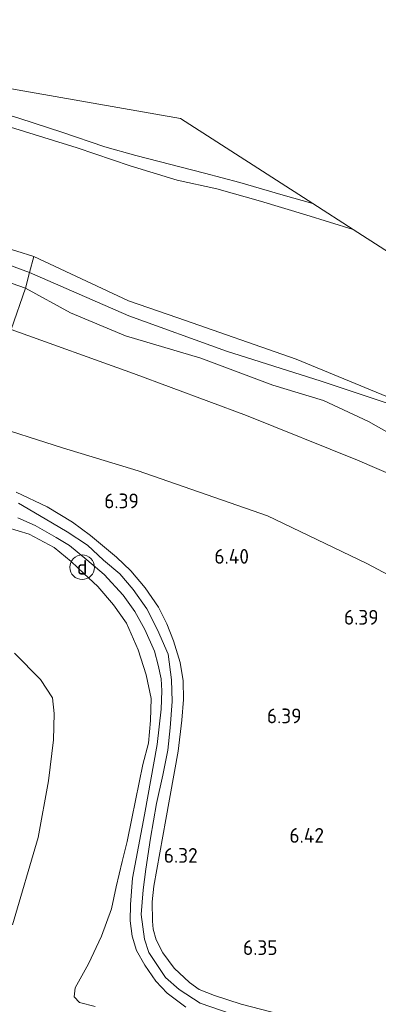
# Model space of a CAD drawing. Extents: x 126429 to 133038, y 413091 to 414846.
# Tile 148 of 256: x 128598 to 128641, y 414081 to 414201. Entities that reach past the tile are written whole.
import ezdxf
from ezdxf.enums import TextEntityAlignment as Align
from ezdxf.lldxf.tags import DXFTag

# ---------------------------------------------------------------- set-up
doc = ezdxf.new("R2010")
doc.units = 0
for name, color, linetype, lineweight in [('B-ME-GR-GRAS-GV', 60, 'Continuous', 13), ('B-ME-GW-TALUD_KRUIN-G', 90, 'Continuous', 18), ('B-ME-GW-TALUD_TEEN-G', 90, 'Continuous', 18), ('B-ME-IE-MEUBILAIR_DIJKPAAL-S', 7, 'Continuous', 25), ('B-ME-IE-TERREINAFSCHEIDING_KUNSTMATIG_HEKWERK-G', 20, 'IE-TERREINAFSCHEIDING-KUNSTMATIG', 18), ('B-ME-KG-GRENS_OPNAME-G', 210, 'KG-OPNAME', 18), ('B-ME-OB-OEVERVOORZIENING-G', 7, 'Continuous', 18), ('B-ME-OG-HOOGTEPUNT-S', 7, 'Continuous', 25), ('B-ME-OG-WATER_KANAAL-GV', 120, 'Continuous', 18), ('B-ME-VH-VERHARDING_ASFALT-GV', 252, 'Continuous', 18), ('B-ME-WH-WINTERBED-G', 150, 'WH-WINTERBED', 18)]:
    doc.layers.add(name, color=color, linetype=linetype, lineweight=lineweight)
doc.styles.add('NLCS-ISO', font='NLCS-ISO.ttf')
doc.styles.add('NLCS-ISO-ANNOTATIVE-T18', font='NLCS-ISO.ttf', dxfattribs={"height": 1.8})
doc.styles.get("Standard").update_dxf_attribs({"font": 'arial.ttf'})
doc.linetypes.add('IE-TERREINAFSCHEIDING-KUNSTMATIG', pattern='A,4,[82,NLCS.SHX,S=0.75,R=90,X=0,Y=0],4,-2', length=10)
tags = doc.linetypes.add('KG-OPNAME', pattern='A,5.5,-2,["O",Standard,S=1.8,R=0,X=-0.5,Y=-0.9],-2,5.5,-2,[5,NLCS.SHX,S=0.75,R=0,X=0,Y=0],-2', length=19).pattern_tags.tags
tags[6] = DXFTag(74, 10)
tags = doc.linetypes.add('WH-WINTERBED', pattern='A,6,-3.5,["WB",Standard,S=1.8,R=0,X=-1.5,Y=-0.9],-3.5,6,-3.5,6,-3.5,6,-3.5,6,-3.5', length=51).pattern_tags.tags
tags[6] = DXFTag(74, 10)

# ---------------------------------------------------------------- blocks, each defined once
blk = doc.blocks.new('SAL-HOOGTELABEL-SO')
at = {"color": 0, "linetype": 'ByBlock', "lineweight": -2, "style": 'NLCS-ISO-ANNOTATIVE-T18'}
blk.add_attdef('HOOGTE', text='', height=1.8, dxfattribs=at).set_placement((2.79, 0), align=Align.RIGHT)
blk = doc.blocks.new('SIE-DIJKPAAL-SO')
at = {"color": 0, "linetype": 'ByBlock', "lineweight": 18}
blk.add_circle((0, 0), 1.5, dxfattribs=at)
at = {"color": 0, "linetype": 'ByBlock', "lineweight": 18, "style": 'NLCS-ISO'}
blk.add_text('d', height=1.8, dxfattribs=at).set_placement((0, 0), align=Align.MIDDLE_CENTER)

msp = doc.modelspace()

# ---------------------------------------------------------------- linework, layer by layer
at = {"layer": 'B-ME-GR-GRAS-GV'}
for points in [[(128633.435, 414178.918, 0.618), (128638.359, 414175.754, -0.24), (128632.6, 414177.546, -0.24), (128627.038, 414179.198, -0.24), (128621.742, 414180.703, -0.24), (128616.87, 414181.784, -0.24), (128611.176, 414183.521, -0.24), (128604.686, 414185.723, -0.24), (128584.856, 414191.851, -0.24), (128566.163, 414198.25, -0.24), (128573.716, 414196.927, 0.532), (128590.199, 414191.617, 0.664), (128597.712, 414189.302, 0.67), (128602.825, 414187.629, 0.658), (128608.067, 414185.848, 0.656), (128611.835, 414184.794, 0.656), (128620.215, 414182.642, 0.656), (128624.536, 414181.481, 0.656), (128629.807, 414179.956, 0.65)], [(128617.286, 414189.293, 0.824), (128633.435, 414178.918, 0.618), (128629.807, 414179.956, 0.65), (128624.536, 414181.481, 0.656), (128620.215, 414182.642, 0.656), (128611.835, 414184.794, 0.656), (128608.067, 414185.848, 0.656), (128602.825, 414187.629, 0.658), (128597.712, 414189.302, 0.67), (128590.199, 414191.617, 0.664), (128573.716, 414196.927, 0.532)], [(128599.394, 414172.448, -0.24), (128598.8934, 414170.4844, 0.182), (128591.3722, 414173.2528, 0.1823), (128576.1047, 414178.0504, 0.2423), (128571.5766, 414179.1034, 0.2323), (128565.0402, 414180.7709, 0.2823), (128559.5231, 414182.1927, 0.2323), (128552.5758, 414183.8074, 0.3023), (128547.5474, 414186.0278, 0.5723), (128544.856, 414187.827, 0.3936), (128542.2756, 414189.2363, 0.2323), (128539.4899, 414190.5235, -0.0012), (128539.806, 414190.904, -0.24), (128548.954, 414188.632, -0.24), (128550.661, 414187.933, -0.24), (128551.451, 414187.052, -0.24), (128552.556, 414186.595, -0.24), (128553.844, 414186.412, -0.24), (128555.187, 414186.38, -0.24), (128556.603, 414186.245, -0.24), (128566.407, 414182.791, -0.24), (128573.518, 414180.137, -0.24), (128579.4, 414178.071, -0.24), (128589.002, 414175.712, -0.24)], [(128598.8934, 414170.4844, 0.182), (128598.411, 414168.592, 1.101), (128584.085, 414173.613, 1.101), (128576.293, 414176.195, 1.101), (128572.193, 414177.454, 1.076), (128567.241, 414178.179, 1.064), (128560.933, 414179.425, 1.351), (128554.51, 414181.055, 1.314), (128549.067, 414183.265, 1.164), (128543.872, 414186.179, 1.176), (128540.199, 414188.162, 1.076), (128538.069, 414188.813, 1.072), (128539.4899, 414190.5235, -0.0012), (128542.2756, 414189.2363, 0.2323), (128544.856, 414187.827, 0.3936), (128547.5474, 414186.0278, 0.5723), (128552.5758, 414183.8074, 0.3023), (128559.5231, 414182.1927, 0.2323), (128565.0402, 414180.7709, 0.2823), (128571.5766, 414179.1034, 0.2323), (128576.1047, 414178.0504, 0.2423), (128591.3722, 414173.2528, 0.1823)], [(128598.411, 414168.592, 1.101), (128596.656, 414163.546, 1.414), (128581.151, 414169.162, 1.496), (128573.624, 414171.785, 1.454), (128565.815, 414174.204, 1.44), (128559.341, 414176.121, 1.442), (128552.484, 414178.199, 1.442), (128546.683, 414180.254, 1.44), (128540.322, 414182.56, 1.388), (128536.74, 414184.016, 1.342), (128534.445, 414184.451, 1.344), (128538.069, 414188.813, 1.072), (128540.199, 414188.162, 1.076), (128543.872, 414186.179, 1.176), (128549.067, 414183.265, 1.164), (128554.51, 414181.055, 1.314), (128560.933, 414179.425, 1.351), (128567.241, 414178.179, 1.064), (128572.193, 414177.454, 1.076), (128576.293, 414176.195, 1.101), (128584.085, 414173.613, 1.101)], [(128688.285, 414124.402, 1.239), (128685.799, 414120.51, 1.564), (128678.412, 414125.48, 1.764), (128668.838, 414131.589, 1.814), (128659.64, 414137.633, 1.751), (128650.957, 414142.396, 1.726), (128638.886, 414147.625, 1.701), (128625.366, 414153.055, 1.689), (128611.576, 414158.175, 1.701), (128596.656, 414163.546, 1.414), (128598.411, 414168.592, 1.101), (128603.901, 414165.587, 1.214), (128610.569, 414162.757, 1.476), (128619.779, 414160.058, 1.351), (128628.565, 414156.762, 1.426), (128634.728, 414154.886, 1.426), (128640.237, 414152.319, 1.364), (128645.93, 414149.111, 1.501), (128656.252, 414144.477, 1.401), (128666.577, 414138.194, 1.339), (128672.993, 414134.535, 1.389), (128680.741, 414129.518, 1.289)]]:
    msp.add_polyline3d(points, close=True, dxfattribs=at)
for points in [[(128643.604, 414154.1917, 0.1823), (128634.4471, 414157.2363, 0.1423), (128622.9049, 414160.8846, 0.3523), (128610.9844, 414165.2093, 0.2523), (128598.8934, 414170.4844, 0.182), (128599.394, 414172.448, -0.24), (128610.952, 414167.051, -0.24), (128616.985, 414164.956, -0.24), (128631.406, 414159.926, -0.24), (128650.917, 414151.883, -0.24)], [(128645.93, 414149.111, 1.501), (128640.237, 414152.319, 1.364), (128634.728, 414154.886, 1.426), (128628.565, 414156.762, 1.426), (128619.779, 414160.058, 1.351), (128610.569, 414162.757, 1.476), (128603.901, 414165.587, 1.214), (128598.411, 414168.592, 1.101), (128598.8934, 414170.4844, 0.182), (128610.9844, 414165.2093, 0.2523), (128622.9049, 414160.8846, 0.3523), (128634.4471, 414157.2363, 0.1423), (128643.604, 414154.1917, 0.1823)], [(128656.031, 414126.481, 5.729), (128640.019, 414134.984, 5.729), (128627.897, 414140.816, 5.704), (128612.14, 414146.303, 5.764), (128602.888, 414149.1, 5.889), (128593.48, 414152.105, 6.064), (128595.035, 414156.707, 3.889), (128596.656, 414163.546, 1.414), (128611.576, 414158.175, 1.701), (128625.366, 414153.055, 1.689), (128638.886, 414147.625, 1.701), (128650.957, 414142.396, 1.726)], [(128593.48, 414152.105, 6.064), (128602.888, 414149.1, 5.889), (128612.14, 414146.303, 5.764), (128627.897, 414140.816, 5.704), (128640.019, 414134.984, 5.729), (128656.031, 414126.481, 5.729)], [(128634.628, 414078.649, 6.23), (128624.705, 414081.241, 6.267), (128621.436, 414082.274, 6.255), (128619.58, 414083.037, 6.23), (128618.386, 414083.858, 6.267), (128616.508, 414085.637, 6.305), (128615.141, 414087.503, 6.292), (128614.349, 414089.099, 6.305), (128613.954, 414090.378, 6.317), (128613.881, 414091.37, 6.305), (128613.846, 414093.705, 6.33), (128614.028, 414095.629, 6.33), (128615.504, 414103.782, 6.28), (128617.01, 414112.087, 6.255), (128617.474, 414115.88, 6.317), (128617.647, 414118.387, 6.355), (128617.611, 414120.671, 6.292), (128617.244, 414122.915, 6.292), (128616.457, 414125.576, 6.317), (128615.628, 414127.655, 6.28), (128614.595, 414129.663, 6.292), (128612.987, 414132.018, 6.342), (128611.245, 414134.098, 6.355), (128609.492, 414135.772, 6.367), (128606.319, 414138.4, 6.367), (128604.133, 414140.035, 6.33), (128601.04, 414141.9, 6.417), (128597.26, 414143.708, 6.417)], [(128597.438, 414140.578, 6.337), (128599.57, 414139.615, 6.4), (128602.121, 414138.159, 6.325), (128603.745, 414137.183, 6.312), (128605.884, 414135.433, 6.312), (128607.971, 414133.66, 6.35), (128610.294, 414131.145, 6.275), (128611.716, 414129.134, 6.325), (128612.933, 414126.946, 6.26), (128614.126, 414124.298, 6.247), (128614.585, 414122.585, 6.272), (128614.943, 414120.926, 6.297), (128615.003, 414119.478, 6.297), (128614.939, 414117.221, 6.285), (128614.435, 414112.922, 6.285), (128612.896, 414104.339, 6.322), (128611.458, 414096.616, 6.31), (128611.187, 414093.376, 6.36), (128611.156, 414091.398, 6.36), (128611.382, 414089.539, 6.347), (128611.916, 414087.799, 6.41), (128612.93, 414085.994, 6.385), (128614.296, 414084.052, 6.335), (128615.675, 414082.591, 6.31), (128617.935, 414080.877, 6.26)], [(128596.177, 414139.381, 6.346), (128598.858, 414138.592, 6.359), (128601.872, 414136.953, 6.345), (128603.961, 414135.247, 6.335), (128605.527, 414133.784, 6.233), (128607.225, 414132.2, 6.329), (128609.115, 414129.934, 6.329), (128610.695, 414127.702, 6.319), (128612.135, 414124.467, 6.297), (128613.126, 414121.419, 6.283), (128613.73, 414118.536, 6.271), (128613.643, 414115.838, 6.269), (128613.409, 414113.085, 6.267), (128612.713, 414110.49, 6.215), (128611.361, 414103.877, 6.251), (128610.781, 414101.069, 6.142), (128610.169, 414098.648, 6.129), (128609.453, 414095.539, 6.226), (128608.874, 414092.853, 6.209), (128607.659, 414089.514, 6.061), (128606.094, 414086.133, 5.963), (128604.468, 414083.233, 5.593), (128604.311, 414082.146, 5.56), (128604.99, 414081.439, 5.51), (128606.891, 414080.939, 5.666)], [(128606.891, 414080.939, 5.666), (128604.99, 414081.439, 5.51), (128604.311, 414082.146, 5.56), (128604.468, 414083.233, 5.593), (128606.094, 414086.133, 5.963), (128607.659, 414089.514, 6.061), (128608.874, 414092.853, 6.209), (128609.453, 414095.539, 6.226), (128610.169, 414098.648, 6.129), (128610.781, 414101.069, 6.142), (128611.361, 414103.877, 6.251), (128612.713, 414110.49, 6.215), (128613.409, 414113.085, 6.267), (128613.643, 414115.838, 6.269), (128613.73, 414118.536, 6.271), (128613.126, 414121.419, 6.283), (128612.135, 414124.467, 6.297), (128610.695, 414127.702, 6.319), (128609.115, 414129.934, 6.329), (128607.225, 414132.2, 6.329), (128605.527, 414133.784, 6.233), (128603.961, 414135.247, 6.335), (128601.872, 414136.953, 6.345), (128598.858, 414138.592, 6.359), (128596.177, 414139.381, 6.346)], [(128596.795, 414090.917, 3.112), (128599.941, 414101.56, 3.15), (128601.205, 414108.476, 3.137), (128601.804, 414113.483, 3.062), (128601.896, 414116.703, 3.1), (128601.697, 414118.611, 3.187), (128600.214, 414120.861, 3.187), (128597.058, 414124.072, 3.062)], [(128597.058, 414124.072, 3.062), (128600.214, 414120.861, 3.187), (128601.697, 414118.611, 3.187), (128601.896, 414116.703, 3.1), (128601.804, 414113.483, 3.062), (128601.205, 414108.476, 3.137), (128599.941, 414101.56, 3.15), (128596.795, 414090.917, 3.112)]]:
    msp.add_polyline3d(points, dxfattribs=at)
at = {"layer": 'B-ME-GW-TALUD_KRUIN-G'}
for points in [[(128633.435, 414178.918, 0.618), (128629.807, 414179.956, 0.65), (128624.536, 414181.481, 0.656), (128620.215, 414182.642, 0.656), (128611.835, 414184.794, 0.656), (128608.067, 414185.848, 0.656), (128602.825, 414187.629, 0.658), (128597.712, 414189.302, 0.67), (128590.199, 414191.617, 0.664), (128573.716, 414196.927, 0.532)], [(128538.069, 414188.813, 1.072), (128540.199, 414188.162, 1.076), (128543.872, 414186.179, 1.176), (128549.067, 414183.265, 1.164), (128554.51, 414181.055, 1.314), (128560.933, 414179.425, 1.351), (128567.241, 414178.179, 1.064), (128572.193, 414177.454, 1.076), (128576.293, 414176.195, 1.101), (128584.085, 414173.613, 1.101), (128598.411, 414168.592, 1.101), (128603.901, 414165.587, 1.214), (128610.569, 414162.757, 1.476), (128619.779, 414160.058, 1.351), (128628.565, 414156.762, 1.426), (128634.728, 414154.886, 1.426), (128640.237, 414152.319, 1.364), (128645.93, 414149.111, 1.501)], [(128528.38, 414177.149, 4.074), (128528.522, 414177.103, 4.076), (128544.615, 414171.624, 4.176), (128557.664, 414167.105, 4.464), (128563.534, 414164.531, 4.451), (128567.885, 414161.994, 4.826), (128575.092, 414158.096, 5.664), (128582.041, 414155.04, 5.964), (128593.48, 414152.105, 6.064), (128602.888, 414149.1, 5.889), (128612.14, 414146.303, 5.764), (128627.897, 414140.816, 5.704), (128640.019, 414134.984, 5.729), (128656.031, 414126.481, 5.729), (128667.377, 414119.821, 5.654), (128679.869, 414110.846, 5.567), (128690.405, 414102.495, 5.642), (128702.277, 414092.354, 5.617), (128713.824, 414082.678, 5.604), (128725.279, 414074.242, 5.617), (128737.975, 414065.898, 5.642), (128749.694, 414059.401, 5.804), (128761.792, 414053.785, 5.817)], [(128596.177, 414139.381, 6.346), (128598.858, 414138.592, 6.359), (128601.872, 414136.953, 6.345), (128603.961, 414135.247, 6.335), (128605.527, 414133.784, 6.233), (128607.225, 414132.2, 6.329), (128609.115, 414129.934, 6.329), (128610.695, 414127.702, 6.319), (128612.135, 414124.467, 6.297), (128613.126, 414121.419, 6.283), (128613.73, 414118.536, 6.271), (128613.643, 414115.838, 6.269), (128613.409, 414113.085, 6.267), (128612.713, 414110.49, 6.215), (128611.361, 414103.877, 6.251), (128610.781, 414101.069, 6.142), (128610.169, 414098.648, 6.129), (128609.453, 414095.539, 6.226), (128608.874, 414092.853, 6.209), (128607.659, 414089.514, 6.061), (128606.094, 414086.133, 5.963), (128604.468, 414083.233, 5.593), (128604.311, 414082.146, 5.56), (128604.99, 414081.439, 5.51), (128606.891, 414080.939, 5.666)]]:
    msp.add_polyline3d(points, dxfattribs=at)
at = {"layer": 'B-ME-GW-TALUD_TEEN-G'}
for points in [[(128539.4899, 414190.5235, -0.0012), (128542.2756, 414189.2363, 0.2323), (128544.856, 414187.827, 0.3936), (128547.5474, 414186.0278, 0.5723), (128552.5758, 414183.8074, 0.3023), (128559.5231, 414182.1927, 0.2323), (128565.0402, 414180.7709, 0.2823), (128571.5766, 414179.1034, 0.2323), (128576.1047, 414178.0504, 0.2423), (128591.3722, 414173.2528, 0.1823), (128598.8934, 414170.4844, 0.182), (128610.9844, 414165.2093, 0.2523), (128622.9049, 414160.8846, 0.3523), (128634.4471, 414157.2363, 0.1423), (128643.604, 414154.1917, 0.1823), (128650.6086, 414151.1714, 0.1023), (128657.2921, 414148.104, 0.1823), (128669.93, 414140.675, 0.152)], [(128596.795, 414090.917, 3.112), (128599.941, 414101.56, 3.15), (128601.205, 414108.476, 3.137), (128601.804, 414113.483, 3.062), (128601.896, 414116.703, 3.1), (128601.697, 414118.611, 3.187), (128600.214, 414120.861, 3.187), (128597.058, 414124.072, 3.062)]]:
    msp.add_polyline3d(points, dxfattribs=at)
at = {"layer": 'B-ME-IE-TERREINAFSCHEIDING_KUNSTMATIG_HEKWERK-G'}
for points in [[(128593.48, 414152.105, 6.064), (128595.035, 414156.707, 3.889), (128596.656, 414163.546, 1.414), (128598.411, 414168.592, 1.101), (128598.8934, 414170.4844, 0.182), (128599.394, 414172.448, -0.24)], [(128596.656, 414163.546, 1.414), (128611.576, 414158.175, 1.701), (128625.366, 414153.055, 1.689), (128638.886, 414147.625, 1.701), (128650.957, 414142.396, 1.726), (128659.64, 414137.633, 1.751), (128668.838, 414131.589, 1.814), (128678.412, 414125.48, 1.764), (128685.799, 414120.51, 1.564)]]:
    msp.add_polyline3d(points, dxfattribs=at)
at = {"layer": 'B-ME-KG-GRENS_OPNAME-G'}
msp.add_polyline3d([(128400.743, 414195.359, 4.804), (128414.246, 414191.006, 4.744), (128513.353, 414159.06, 4.342), (128528.38, 414177.149, 4.074), (128534.445, 414184.451, 1.344), (128538.069, 414188.813, 1.072), (128539.4899, 414190.5235, -0.0012), (128539.806, 414190.904, -0.24), (128548.482, 414201.348, -0.24), (128566.163, 414198.25, -0.24), (128573.716, 414196.927, 0.532), (128617.286, 414189.293, 0.824), (128633.435, 414178.918, 0.618), (128638.359, 414175.754, -0.24), (128717.291, 414125.043, -0.24), (128727.89, 414118.233, 0.89), (128766.603, 414093.362, 0.742)], dxfattribs=at)
at = {"layer": 'B-ME-OB-OEVERVOORZIENING-G'}
for points in [[(128566.163, 414198.25, -0.24), (128584.856, 414191.851, -0.24), (128604.686, 414185.723, -0.24), (128611.176, 414183.521, -0.24), (128616.87, 414181.784, -0.24), (128621.742, 414180.703, -0.24), (128627.038, 414179.198, -0.24), (128632.6, 414177.546, -0.24), (128638.359, 414175.754, -0.24)], [(128714.055, 414105.143, -0.24), (128708.792, 414111.002, -0.24), (128702.321, 414117.175, -0.24), (128694.366, 414124.71, -0.24), (128679.068, 414135.449, -0.24), (128670.001, 414141.366, -0.24), (128656.671, 414149.029, -0.24), (128650.917, 414151.883, -0.24), (128631.406, 414159.926, -0.24), (128616.985, 414164.956, -0.24), (128610.952, 414167.051, -0.24), (128599.394, 414172.448, -0.24), (128589.002, 414175.712, -0.24), (128579.4, 414178.071, -0.24), (128573.518, 414180.137, -0.24), (128566.407, 414182.791, -0.24), (128556.603, 414186.245, -0.24), (128555.187, 414186.38, -0.24), (128553.844, 414186.412, -0.24), (128552.556, 414186.595, -0.24), (128551.451, 414187.052, -0.24), (128550.661, 414187.933, -0.24), (128548.954, 414188.632, -0.24), (128539.806, 414190.904, -0.24)]]:
    msp.add_polyline3d(points, dxfattribs=at)
at = {"layer": 'B-ME-OG-WATER_KANAAL-GV'}
for points in [[(128584.856, 414191.851, -0.24), (128604.686, 414185.723, -0.24), (128611.176, 414183.521, -0.24), (128616.87, 414181.784, -0.24), (128621.742, 414180.703, -0.24), (128627.038, 414179.198, -0.24), (128632.6, 414177.546, -0.24), (128638.359, 414175.754, -0.24), (128717.291, 414125.043, -0.24)], [(128650.917, 414151.883, -0.24), (128631.406, 414159.926, -0.24), (128616.985, 414164.956, -0.24), (128610.952, 414167.051, -0.24), (128599.394, 414172.448, -0.24), (128589.002, 414175.712, -0.24)]]:
    msp.add_polyline3d(points, dxfattribs=at)
at = {"layer": 'B-ME-VH-VERHARDING_ASFALT-GV'}
for points in [[(128597.26, 414143.708, 6.417), (128601.04, 414141.9, 6.417), (128604.133, 414140.035, 6.33), (128606.319, 414138.4, 6.367), (128609.492, 414135.772, 6.367), (128611.245, 414134.098, 6.355), (128612.987, 414132.018, 6.342), (128614.595, 414129.663, 6.292), (128615.628, 414127.655, 6.28), (128616.457, 414125.576, 6.317), (128617.244, 414122.915, 6.292), (128617.611, 414120.671, 6.292), (128617.647, 414118.387, 6.355), (128617.474, 414115.88, 6.317), (128617.01, 414112.087, 6.255), (128615.504, 414103.782, 6.28), (128614.028, 414095.629, 6.33), (128613.846, 414093.705, 6.33), (128613.881, 414091.37, 6.305), (128613.954, 414090.378, 6.317), (128614.349, 414089.099, 6.305), (128615.141, 414087.503, 6.292), (128616.508, 414085.637, 6.305), (128618.386, 414083.858, 6.267), (128619.58, 414083.037, 6.23), (128621.436, 414082.274, 6.255), (128624.705, 414081.241, 6.267), (128634.628, 414078.649, 6.23)], [(128617.935, 414080.877, 6.26), (128615.675, 414082.591, 6.31), (128614.296, 414084.052, 6.335), (128612.93, 414085.994, 6.385), (128611.916, 414087.799, 6.41), (128611.382, 414089.539, 6.347), (128611.156, 414091.398, 6.36), (128611.187, 414093.376, 6.36), (128611.458, 414096.616, 6.31), (128612.896, 414104.339, 6.322), (128614.435, 414112.922, 6.285), (128614.939, 414117.221, 6.285), (128615.003, 414119.478, 6.297), (128614.943, 414120.926, 6.297), (128614.585, 414122.585, 6.272), (128614.126, 414124.298, 6.247), (128612.933, 414126.946, 6.26), (128611.716, 414129.134, 6.325), (128610.294, 414131.145, 6.275), (128607.971, 414133.66, 6.35), (128605.884, 414135.433, 6.312), (128603.745, 414137.183, 6.312), (128602.121, 414138.159, 6.325), (128599.57, 414139.615, 6.4), (128597.438, 414140.578, 6.337)]]:
    msp.add_polyline3d(points, dxfattribs=at)
at = {"layer": 'B-ME-WH-WINTERBED-G'}
msp.add_polyline3d([(128597.545, 414142.351, 6.431), (128600.8, 414140.455, 6.385), (128603.482, 414138.861, 6.375), (128605.948, 414137.241, 6.373), (128607.888, 414135.423, 6.369), (128609.902, 414133.755, 6.367), (128611.543, 414131.808, 6.363), (128613.202, 414129.466, 6.328), (128614.49, 414126.901, 6.315), (128615.777, 414123.921, 6.365), (128616.202, 414120.791, 6.365), (128616.277, 414118.16, 6.365), (128616.051, 414114.963, 6.363), (128615.766, 414112.221, 6.363), (128615.161, 414109.178, 6.361), (128614.354, 414105.709, 6.361), (128613.647, 414101.472, 6.359), (128613.06, 414097.699, 6.347), (128612.756, 414095.173, 6.343), (128612.511, 414092.168, 6.343), (128612.887, 414089.17, 6.343), (128613.419, 414087.555, 6.341), (128615.48, 414084.502, 6.337), (128617.115, 414083.026, 6.331), (128619.701, 414081.358, 6.319), (128627.128, 414078.811, 6.303)], dxfattribs=at)

# ---------------------------------------------------------------- block references
at = {"layer": 'B-ME-IE-MEUBILAIR_DIJKPAAL-S'}
msp.add_blockref('SIE-DIJKPAAL-SO', (128605.306, 414134.541, 6.214), dxfattribs=at)
at = {"layer": 'B-ME-OG-HOOGTEPUNT-S'}
for p, values in [((128609.427, 414141.733, 6.388), {'HOOGTE': '6.39'}), ((128622.858, 414134.969, 6.401), {'HOOGTE': '6.40'}), ((128638.665, 414127.535, 6.388), {'HOOGTE': '6.39'}), ((128629.267, 414115.501, 6.388), {'HOOGTE': '6.39'}), ((128632.007, 414100.921, 6.416), {'HOOGTE': '6.42'}), ((128616.603, 414098.48, 6.324), {'HOOGTE': '6.32'}), ((128626.335, 414087.233, 6.351), {'HOOGTE': '6.35'})]:
    msp.add_blockref('SAL-HOOGTELABEL-SO', p, dxfattribs=at).add_auto_attribs(values)

doc.saveas('drawing.dxf')
